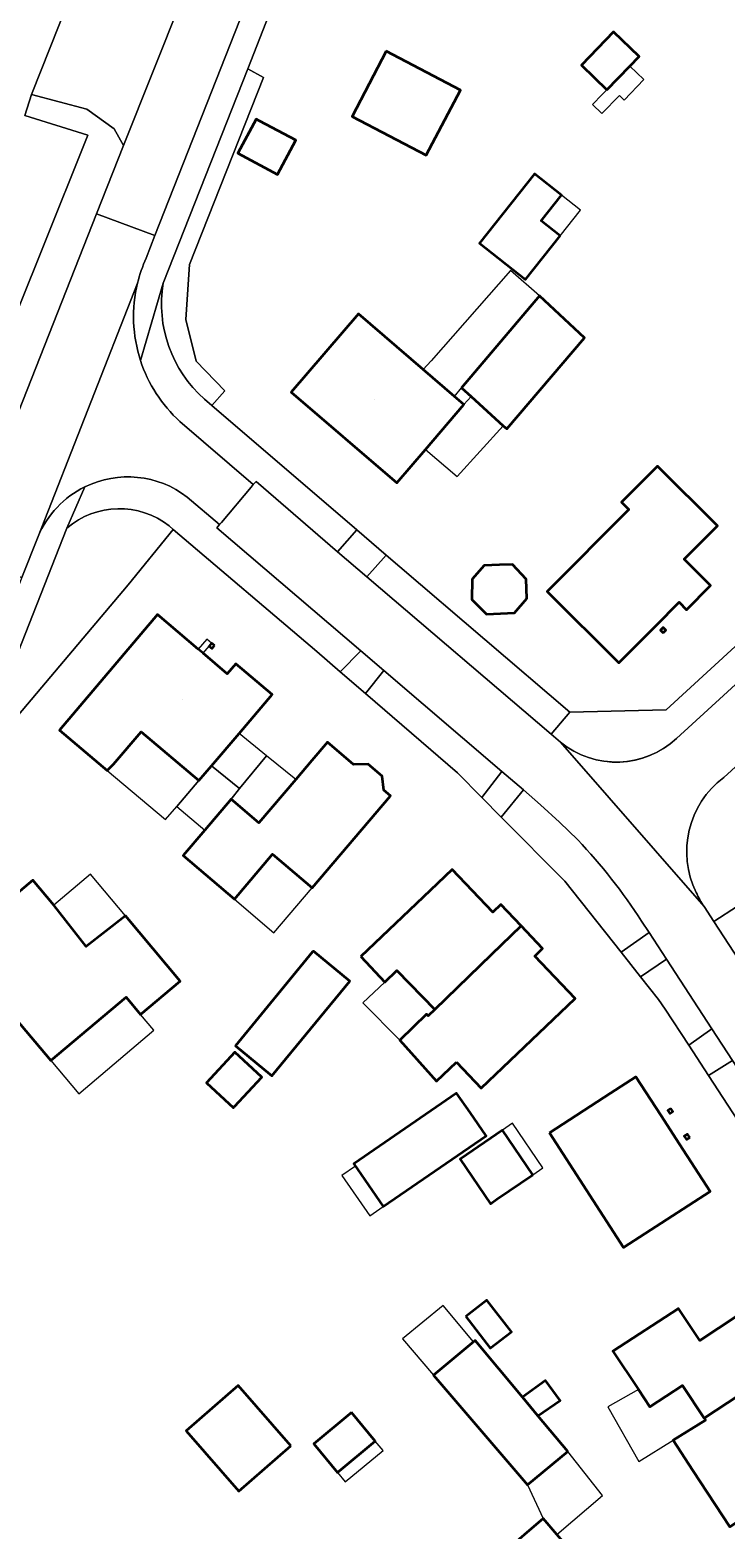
# Model space of a CAD drawing. Header units: metres. Extents: x 200176 to 205485, y 394066 to 399855.
# Tile 128 of 230: x 203375 to 203432, y 396984 to 397107. Entities that reach past the tile are written whole.
import ezdxf
from ezdxf.enums import TextEntityAlignment as Align

# ---------------------------------------------------------------- set-up
doc = ezdxf.new("R2010")
doc.units = ezdxf.units.M
for name, color, linetype, lineweight in [('B-WE-GR-BEPLANTING_CULTUUR_HEESTERS-GV', 90, 'Continuous', 18), ('B-WE-IE-TERREINAFSCHEIDING_KUNSTMATIG_HEKWERK-G', 20, 'IE-TERREINAFSCHEIDING-KUNSTMATIG', 18), ('B-WE-OG-BEBOUWING-GV', 7, 'Continuous', 35), ('B-WE-OG-BEBOUWING-T18', 10, 'Continuous', 18), ('B-WE-OG-BEBOUWING_LUIFEL-GV', 7, 'Continuous', 18), ('B-WE-OG-TERREIN_CULTUURSCHEIDING-GV', 7, 'Continuous', 18), ('B-WE-OG-TERREIN_ERF-GV', 7, 'Continuous', 18), ('B-WE-OG-WEG-GV', 7, 'Continuous', 18), ('B-WE-VH-GOOT-G', 170, 'Continuous', 18), ('B-WE-VH-VERHARDING_ASFALT-GV', 252, 'Continuous', 18), ('B-WE-VH-VERHARDING_BEDRIJFSVLOERPLAAT-GV', 252, 'Continuous', 18), ('B-WE-VH-VERHARDING_BETONSTRAATSTEEN-GV', 252, 'Continuous', 18), ('B-WE-VH-VERHARDING_TEGEL-GV', 252, 'Continuous', 18)]:
    doc.layers.add(name, color=color, linetype=linetype, lineweight=lineweight)
doc.styles.add('NLCS-ISO-M20-T18', font='NLCS-ISO.ttf', dxfattribs={"height": 0.036})
doc.linetypes.add('IE-TERREINAFSCHEIDING-KUNSTMATIG', pattern='A,4,[82,NLCS.shx,S=0.75,R=90,X=0,Y=0],4,-2', length=10)

msp = doc.modelspace()

# ---------------------------------------------------------------- linework, layer by layer
at = {"layer": 'B-WE-GR-BEPLANTING_CULTUUR_HEESTERS-GV', "flags": 128}
msp.add_lwpolyline([(203389.09, 397076.888), (203389.715, 397076.352), (203390.777, 397077.578), (203388.408, 397080.015), (203387.568, 397083.45), (203387.847, 397088.013), (203393.968, 397103.448), (203392.673, 397104.153), (203385.692, 397086.461)], dxfattribs=at)
at = {"layer": 'B-WE-GR-BEPLANTING_CULTUUR_HEESTERS-GV'}
msp.add_lwpolyline([(203385.692, 397086.461, 0.2592708), (203389.09, 397076.888)], format="xyb", dxfattribs=at)
at = {"layer": 'B-WE-IE-TERREINAFSCHEIDING_KUNSTMATIG_HEKWERK-G', "flags": 128}
for points in [[(203374.248, 397100.309), (203379.464, 397098.666)], [(203375.687, 397089.266), (203379.464, 397098.666)], [(203375.687, 397089.266), (203366.976, 397067.665), (203359.133, 397048.308)]]:
    msp.add_lwpolyline(points, dxfattribs=at)
at = {"layer": 'B-WE-OG-BEBOUWING-GV', "flags": 128}
for points in [[(203422.341, 397102.429), (203424.232, 397104.384), (203424.99, 397105.168), (203422.891, 397107.198), (203420.242, 397104.46)], [(203404.115, 397105.61), (203401.292, 397100.227), (203407.418, 397097.014), (203410.241, 397102.397)], [(203393.68, 397099.841), (203393.375, 397100.003), (203391.865, 397097.181), (203395.127, 397095.436), (203396.637, 397098.259)], [(203418.468, 397090.377), (203416.903, 397091.616), (203418.582, 397093.737), (203416.359, 397095.497), (203411.827, 397089.771), (203415.615, 397086.773)], [(203410.338, 397077.81), (203411.124, 397077.096), (203413.767, 397074.695), (203414.069, 397074.421), (203420.496, 397081.95), (203416.757, 397085.404)], [(203407.173, 397079.322), (203401.814, 397083.925), (203396.264, 397077.464), (203404.992, 397069.981), (203407.345, 397072.725), (203410.528, 397076.44), (203409.742, 397077.116)], [(203426.381, 397058.181), (203428.297, 397060.112), (203428.914, 397059.499), (203430.907, 397061.506), (203428.729, 397063.669), (203431.477, 397066.437), (203426.519, 397071.36), (203423.539, 397068.392), (203424.158, 397067.776), (203417.41, 397060.993), (203423.329, 397055.105)], [(203413.477, 397063.201), (203412.208, 397063.147), (203411.204, 397062.013), (203411.185, 397060.349), (203412.379, 397059.136), (203414.704, 397059.235), (203415.727, 397060.428), (203415.668, 397062.033), (203414.532, 397063.246)], [(203391.953, 397049.291), (203394.679, 397052.489), (203391.683, 397055.043), (203390.969, 397054.206), (203388.975, 397055.901), (203388.586, 397056.231), (203385.208, 397059.094), (203377.133, 397049.557), (203381.065, 397046.229), (203381.578, 397046.755), (203383.876, 397049.423), (203388.632, 397045.396), (203389.676, 397046.62)], [(203426.987, 397057.582), (203427.208, 397057.802), (203426.986, 397058.023), (203426.765, 397057.801)], [(203389.922, 397056.537), (203389.685, 397056.738), (203389.485, 397056.502), (203389.721, 397056.301)], [(203396.633, 397045.484), (203393.586, 397041.908), (203391.292, 397043.866), (203389.128, 397041.296), (203387.34, 397039.196), (203391.569, 397035.604), (203394.725, 397039.316), (203397.982, 397036.541), (203404.451, 397044.133), (203403.903, 397044.6), (203403.763, 397045.771), (203402.621, 397046.75), (203401.402, 397046.732), (203399.256, 397048.561), (203397.972, 397047.055)], [(203402.001, 397030.859), (203403.982, 397028.76), (203404.977, 397029.708), (203408.111, 397026.49), (203412.798, 397031.024), (203415.247, 397033.393), (203413.571, 397035.158), (203412.918, 397034.538), (203409.564, 397038.061), (203407.748, 397036.332)], [(203370.057, 397029.807), (203376.398, 397022.298), (203382.634, 397027.512), (203383.821, 397026.095), (203387.091, 397028.83), (203382.561, 397034.24), (203379.336, 397031.699), (203376.649, 397035.112), (203374.906, 397037.175), (203368.444, 397031.717)], [(203409.916, 397022.143), (203411.941, 397019.999), (203419.703, 397027.417), (203416.375, 397030.899), (203417.028, 397031.519), (203415.247, 397033.393), (203412.798, 397031.024), (203408.111, 397026.49), (203407.57, 397025.967), (203407.426, 397026.12), (203405.245, 397023.952), (203408.264, 397020.584)], [(203398.032, 397031.246), (203391.661, 397023.498), (203394.494, 397021.168), (203394.672, 397021.022), (203401.105, 397028.843), (203398.094, 397031.32)], [(203391.57, 397018.474), (203393.838, 397020.917), (203391.615, 397022.979), (203389.26, 397020.442), (203391.483, 397018.379)], [(203417.592, 397016.312), (203423.712, 397006.834), (203430.872, 397011.481), (203428.337, 397015.386), (203426.784, 397017.778), (203424.729, 397020.944), (203422.632, 397019.583)], [(203411.033, 397017.982), (203409.924, 397019.596), (203401.43, 397013.759), (203403.857, 397010.228), (203412.351, 397016.064)], [(203427.627, 397018.324), (203427.367, 397018.156), (203427.537, 397017.904), (203427.789, 397018.074)], [(203416.22, 397012.851), (203413.703, 397016.535), (203410.74, 397014.509), (203410.21, 397014.147), (203412.712, 397010.455), (203413.257, 397010.827)], [(203429.177, 397015.93), (203429.002, 397016.2), (203428.733, 397016.025), (203428.908, 397015.756)], [(203410.673, 397001.161), (203412.704, 396998.531), (203414.452, 396999.88), (203412.421, 397002.511)], [(203424.935, 396995.119), (203425.874, 396993.7), (203428.57, 396995.468), (203430.366, 396992.766), (203436.149, 396996.549), (203439.284, 396998.6), (203438.314, 397000.087), (203437.267, 396999.404), (203435.175, 397002.581), (203433.1, 397001.215), (203430, 396999.174), (203428.246, 397001.824), (203422.839, 396998.288)], [(203419.098, 396990.019), (203416.645, 396992.953), (203415.371, 396994.478), (203411.45, 396999.168), (203411.315, 396999.056), (203408.026, 396996.308), (203415.78, 396987.243)], [(203429.431, 396988.443), (203432.496, 396983.774), (203437.927, 396987.34), (203436.28, 396989.848), (203441.332, 396993.166), (203439.259, 396996.352), (203440.306, 396997.035), (203439.284, 396998.6), (203436.149, 396996.549), (203430.366, 396992.766), (203430.477, 396992.6), (203427.797, 396990.93)], [(203396.242, 396990.464), (203391.892, 396995.453), (203387.595, 396991.707), (203391.945, 396986.718)], [(203416.645, 396992.953), (203418.475, 396994.205), (203417.265, 396995.862), (203415.371, 396994.478)], [(203401.244, 396993.225), (203398.124, 396990.636), (203400.088, 396988.27), (203403.208, 396990.859)], [(203412.956, 396976.23), (203419.426, 396968.666), (203424.526, 396973.028), (203424.331, 396973.256), (203424.24, 396973.178), (203422.81, 396974.85), (203422.348, 396975.39), (203423.792, 396976.625), (203418.213, 396983.151), (203417.071, 396984.486), (203413.736, 396981.618), (203416.069, 396978.909)]]:
    msp.add_lwpolyline(points, close=True, dxfattribs=at)
at = {"layer": 'B-WE-OG-BEBOUWING_LUIFEL-GV', "flags": 128}
for points in [[(203421.958, 397102.033), (203421.16, 397101.209), (203421.932, 397100.461), (203423.375, 397101.953), (203423.76, 397101.581), (203425.388, 397103.265), (203424.232, 397104.384), (203422.341, 397102.429)], [(203418.468, 397090.377), (203420.147, 397092.498), (203418.582, 397093.737), (203416.903, 397091.616)], [(203410.338, 397077.81), (203416.757, 397085.404), (203414.372, 397087.493), (203407.811, 397080.044), (203407.173, 397079.322), (203409.742, 397077.116)], [(203411.124, 397077.096), (203410.528, 397076.44), (203407.345, 397072.725), (203409.955, 397070.488), (203413.767, 397074.695)], [(203389.485, 397056.502), (203389.685, 397056.738), (203389.295, 397057.069), (203388.586, 397056.231), (203388.975, 397055.901)], [(203388.632, 397045.396), (203383.876, 397049.423), (203381.578, 397046.755), (203381.065, 397046.229), (203385.875, 397042.193), (203386.815, 397043.265)], [(203394.225, 397047.443), (203391.953, 397049.291), (203389.676, 397046.62), (203392, 397044.729)], [(203393.586, 397041.908), (203396.633, 397045.484), (203394.225, 397047.443), (203392, 397044.729), (203391.292, 397043.866)], [(203389.676, 397046.62), (203388.632, 397045.396), (203386.815, 397043.265), (203389.128, 397041.296), (203391.292, 397043.866), (203392, 397044.729)], [(203394.725, 397039.316), (203391.569, 397035.604), (203394.818, 397032.828), (203397.982, 397036.541)], [(203382.561, 397034.24), (203379.695, 397037.663), (203376.649, 397035.112), (203379.336, 397031.699)], [(203403.982, 397028.76), (203402.166, 397027.048), (203405.245, 397023.952), (203407.426, 397026.12), (203407.57, 397025.967), (203408.111, 397026.49), (203404.977, 397029.708)], [(203382.634, 397027.512), (203376.398, 397022.298), (203378.708, 397019.522), (203384.926, 397024.792), (203383.821, 397026.095)], [(203416.22, 397012.851), (203417.046, 397013.415), (203414.529, 397017.099), (203413.703, 397016.535)], [(203403.857, 397010.228), (203401.563, 397013.566), (203400.454, 397012.804), (203402.748, 397009.466)], [(203411.315, 396999.056), (203408.82, 397002.049), (203405.464, 396999.304), (203408.026, 396996.308)], [(203425.874, 396993.7), (203424.935, 396995.119), (203422.417, 396993.695), (203424.976, 396989.169), (203427.797, 396990.93), (203430.477, 396992.6), (203430.366, 396992.766), (203428.57, 396995.468)], [(203400.088, 396988.27), (203400.73, 396987.496), (203403.85, 396990.085), (203403.208, 396990.859)], [(203419.098, 396990.019), (203415.78, 396987.243), (203417.071, 396984.486), (203418.213, 396983.151), (203421.986, 396986.378)]]:
    msp.add_lwpolyline(points, close=True, dxfattribs=at)
at = {"layer": 'B-WE-OG-TERREIN_CULTUURSCHEIDING-GV'}
msp.add_lwpolyline([(203386.193, 397066.412, 0.3581273), (203377.724, 397066.239)], format="xyb", dxfattribs=at)
at = {"layer": 'B-WE-OG-TERREIN_CULTUURSCHEIDING-GV', "flags": 128}
msp.add_lwpolyline([(203377.724, 397066.239), (203370.576, 397048.105), (203371.029, 397047.668), (203382.783, 397061.567), (203386.521, 397066.133), (203386.193, 397066.412)], dxfattribs=at)
at = {"layer": 'B-WE-OG-TERREIN_ERF-GV', "flags": 128}
for points in [[(203366.976, 397067.665), (203375.687, 397089.266), (203379.464, 397098.666), (203374.248, 397100.309), (203374.816, 397102.028), (203378.573, 397111.556), (203379.243, 397113.255), (203379.389, 397113.699), (203381.846, 397114.698), (203382.526, 397114.898), (203383.538, 397117.651), (203373.623, 397121.067)], [(203394.421, 397108.583), (203392.673, 397104.153), (203393.968, 397103.448), (203387.847, 397088.013), (203387.568, 397083.45), (203388.408, 397080.015), (203390.777, 397077.578), (203389.715, 397076.352), (203401.68, 397066.094), (203404.11, 397064.011), (203405.235, 397063.046), (203419.281, 397051.035), (203427.234, 397051.23), (203434.619, 397057.996), (203437.517, 397060.652), (203454.061, 397075.811), (203456.451, 397078.001), (203466.719, 397087.41), (203469.949, 397090.369), (203484.008, 397103.251), (203484.527, 397103.722), (203484.532, 397111.207)], [(203433.181, 396974.132), (203441.302, 396985.123), (203442.645, 396986.805), (203446.458, 396991.578), (203446.064, 396997.543), (203440.356, 397006.292), (203438.304, 397009.438), (203430.731, 397021.046), (203429.094, 397023.556), (203427.161, 397026.519), (203426.591, 397027.335), (203425.115, 397029.2), (203423.508, 397031.23), (203418.872, 397037.086), (203413.616, 397042.373), (203411.998, 397044.001), (203409.987, 397046.024), (203402.398, 397052.574), (203400.309, 397054.377), (203398.37, 397056.051), (203386.521, 397066.133), (203382.783, 397061.567), (203371.029, 397047.668)]]:
    msp.add_lwpolyline(points, dxfattribs=at)
for points in [[(203424.232, 397104.384), (203422.341, 397102.429), (203420.242, 397104.46), (203422.891, 397107.198), (203424.99, 397105.168)], [(203404.115, 397105.61), (203410.241, 397102.397), (203407.418, 397097.014), (203401.292, 397100.227)], [(203393.68, 397099.841), (203396.637, 397098.259), (203395.127, 397095.436), (203391.865, 397097.181), (203393.375, 397100.003)], [(203416.903, 397091.616), (203418.468, 397090.377), (203415.615, 397086.773), (203411.827, 397089.771), (203416.359, 397095.497), (203418.582, 397093.737)], [(203411.124, 397077.096), (203410.338, 397077.81), (203416.757, 397085.404), (203420.496, 397081.95), (203414.069, 397074.421), (203413.767, 397074.695)], [(203396.264, 397077.464), (203401.814, 397083.925), (203407.173, 397079.322), (203409.742, 397077.116), (203410.528, 397076.44), (203407.345, 397072.725), (203404.992, 397069.981)], [(203428.914, 397059.499), (203428.297, 397060.112), (203426.381, 397058.181), (203423.329, 397055.105), (203417.41, 397060.993), (203424.158, 397067.776), (203423.539, 397068.392), (203426.519, 397071.36), (203431.477, 397066.437), (203428.729, 397063.669), (203430.907, 397061.506)], [(203413.477, 397063.201), (203414.532, 397063.246), (203415.668, 397062.033), (203415.727, 397060.428), (203414.704, 397059.235), (203412.379, 397059.136), (203411.185, 397060.349), (203411.204, 397062.013), (203412.208, 397063.147)], [(203391.683, 397055.043), (203394.679, 397052.489), (203391.953, 397049.291), (203389.676, 397046.62), (203388.632, 397045.396), (203383.876, 397049.423), (203381.578, 397046.755), (203381.065, 397046.229), (203377.133, 397049.557), (203385.208, 397059.094), (203388.586, 397056.231), (203388.975, 397055.901), (203390.969, 397054.206)], [(203427.208, 397057.802), (203426.987, 397057.582), (203426.765, 397057.801), (203426.986, 397058.023)], [(203389.685, 397056.738), (203389.922, 397056.537), (203389.721, 397056.301), (203389.485, 397056.502)], [(203393.586, 397041.908), (203396.633, 397045.484), (203397.972, 397047.055), (203399.256, 397048.561), (203401.402, 397046.732), (203402.621, 397046.75), (203403.763, 397045.771), (203403.903, 397044.6), (203404.451, 397044.133), (203397.982, 397036.541), (203394.725, 397039.316), (203391.569, 397035.604), (203387.34, 397039.196), (203389.128, 397041.296), (203391.292, 397043.866)], [(203411.941, 397019.999), (203409.916, 397022.143), (203408.264, 397020.584), (203405.245, 397023.952), (203407.426, 397026.12), (203407.57, 397025.967), (203408.111, 397026.49), (203404.977, 397029.708), (203403.982, 397028.76), (203402.001, 397030.859), (203407.748, 397036.332), (203409.564, 397038.061), (203412.918, 397034.538), (203413.571, 397035.158), (203415.247, 397033.393), (203417.028, 397031.519), (203416.375, 397030.899), (203419.703, 397027.417)], [(203376.398, 397022.298), (203370.057, 397029.807), (203368.444, 397031.717), (203374.906, 397037.175), (203376.649, 397035.112), (203379.336, 397031.699), (203382.561, 397034.24), (203387.091, 397028.83), (203383.821, 397026.095), (203382.634, 397027.512)], [(203394.494, 397021.168), (203391.661, 397023.498), (203398.032, 397031.246), (203398.094, 397031.32), (203401.105, 397028.843), (203394.672, 397021.022)], [(203391.57, 397018.474), (203391.483, 397018.379), (203389.26, 397020.442), (203391.615, 397022.979), (203393.838, 397020.917)], [(203428.337, 397015.386), (203430.872, 397011.481), (203423.712, 397006.834), (203417.592, 397016.312), (203422.632, 397019.583), (203424.729, 397020.944), (203426.784, 397017.778)], [(203411.033, 397017.982), (203412.351, 397016.064), (203403.857, 397010.228), (203401.43, 397013.759), (203409.924, 397019.596)], [(203427.367, 397018.156), (203427.627, 397018.324), (203427.789, 397018.074), (203427.537, 397017.904)], [(203413.703, 397016.535), (203416.22, 397012.851), (203413.257, 397010.827), (203412.712, 397010.455), (203410.21, 397014.147), (203410.74, 397014.509)], [(203429.002, 397016.2), (203429.177, 397015.93), (203428.908, 397015.756), (203428.733, 397016.025)], [(203410.673, 397001.161), (203412.421, 397002.511), (203414.452, 396999.88), (203412.704, 396998.531)], [(203425.874, 396993.7), (203424.935, 396995.119), (203422.839, 396998.288), (203428.246, 397001.824), (203430, 396999.174), (203433.1, 397001.215), (203435.175, 397002.581), (203437.267, 396999.404), (203438.314, 397000.087), (203439.284, 396998.6), (203440.306, 396997.035), (203439.259, 396996.352), (203441.332, 396993.166), (203436.28, 396989.848), (203437.927, 396987.34), (203432.496, 396983.774), (203429.431, 396988.443), (203427.797, 396990.93), (203430.477, 396992.6), (203430.366, 396992.766), (203428.57, 396995.468)], [(203416.645, 396992.953), (203419.098, 396990.019), (203415.78, 396987.243), (203408.026, 396996.308), (203411.315, 396999.056), (203411.45, 396999.168), (203415.371, 396994.478), (203417.265, 396995.862), (203418.475, 396994.205)], [(203391.892, 396995.453), (203396.242, 396990.464), (203391.945, 396986.718), (203387.595, 396991.707)], [(203398.124, 396990.636), (203401.244, 396993.225), (203403.208, 396990.859), (203400.088, 396988.27)], [(203422.81, 396974.85), (203424.24, 396973.178), (203424.331, 396973.256), (203424.526, 396973.028), (203419.426, 396968.666), (203412.956, 396976.23), (203416.069, 396978.909), (203413.736, 396981.618), (203417.071, 396984.486), (203418.213, 396983.151), (203423.792, 396976.625), (203422.348, 396975.39)]]:
    msp.add_lwpolyline(points, close=True, dxfattribs=at)
at = {"layer": 'B-WE-OG-WEG-GV', "flags": 128}
msp.add_lwpolyline([(203365.028, 397053.36), (203367.978, 397060.876), (203367.819, 397060.938), (203369.04, 397064.024), (203380.181, 397092.174), (203382.421, 397097.834), (203381.631, 397099.188), (203379.379, 397100.816), (203374.816, 397102.028), (203374.248, 397100.309), (203379.464, 397098.666), (203375.687, 397089.266), (203366.976, 397067.665), (203359.133, 397048.308), (203352.599, 397032.181), (203341.011, 397004.109), (203340.25, 397002.264), (203344.193, 397000.079), (203350.852, 397016.9), (203362.916, 397047.978)], close=True, dxfattribs=at)
at = {"layer": 'B-WE-VH-GOOT-G', "flags": 128}
for points in [[(203393.121, 397069.827), (203393.352, 397070.072), (203400.09, 397064.292)], [(203402.006, 397056.115), (203390.116, 397066.252), (203390.341, 397066.522)], [(203400.09, 397064.292), (203402.497, 397062.228)], [(203417.737, 397049.224), (203402.497, 397062.228)], [(203402.006, 397056.115), (203403.903, 397054.491)], [(203402.006, 397056.115), (203403.903, 397054.491)], [(203436.189, 397056.284), (203428.073, 397048.867)], [(203436.189, 397056.284), (203428.073, 397048.867)], [(203403.903, 397054.491), (203413.664, 397046.139)], [(203403.903, 397054.491), (203413.664, 397046.139)], [(203418.508, 397048.559), (203417.737, 397049.224)], [(203418.508, 397048.559), (203417.737, 397049.224)], [(203431.984, 397045.645), (203436.149, 397049.459)], [(203413.664, 397046.139), (203415.441, 397044.618)], [(203415.441, 397044.618), (203416.862, 397043.402), (203418.417, 397041.975), (203419.924, 397040.496)], [(203415.441, 397044.618), (203416.862, 397043.402), (203418.417, 397041.975), (203419.924, 397040.496)], [(203431.174, 397033.77), (203430.366, 397035.008)], [(203431.174, 397033.77), (203430.366, 397035.008)], [(203425.201, 397033.791), (203425.815, 397032.852)], [(203425.201, 397033.791), (203425.815, 397032.852)], [(203443.622, 397014.701), (203431.174, 397033.77)], [(203425.815, 397032.852), (203427.26, 397030.639)], [(203427.26, 397030.639), (203431.006, 397024.902)], [(203431.006, 397024.902), (203432.707, 397022.297)]]:
    msp.add_lwpolyline(points, dxfattribs=at)
at = {"layer": 'B-WE-VH-GOOT-G'}
for points in [[(203418.597, 397048.487, 0.369791), (203428.073, 397048.867)], [(203431.984, 397045.645, 0.3605054), (203429.714, 397036.153)], [(203425.201, 397033.791, 0.0470587), (203419.924, 397040.496)], [(203429.714, 397036.153, 0.0423646), (203430.366, 397035.008)], [(203429.714, 397036.153, 0.0423646), (203430.366, 397035.008)]]:
    msp.add_lwpolyline(points, format="xyb", dxfattribs=at)
at = {"layer": 'B-WE-VH-VERHARDING_ASFALT-GV', "flags": 128}
msp.add_lwpolyline([(203451.379, 397276.427), (203446.845, 397263.645), (203443.927, 397255.7), (203438.88, 397242.209), (203434.458, 397230.387), (203427.976, 397213.181), (203418.644, 397189.185), (203417.152, 397185.486), (203404.893, 397154.329), (203391.606, 397120.882), (203389.654, 397115.985), (203382.421, 397097.834), (203380.181, 397092.174), (203385.008, 397090.381), (203437.921, 397224.535), (203442.389, 397236.209), (203446.694, 397247.945), (203466.738, 397304.92), (203461.866, 397306.666), (203460.767, 397303.585), (203460.904, 397303.536), (203459.274, 397298.785), (203457.974, 397295.259), (203453.054, 397281.201)], close=True, dxfattribs=at)
for points in [[(203496.957, 397111.544), (203486.09, 397101.995), (203471.628, 397088.726), (203468.368, 397085.734), (203458.153, 397076.362), (203456.756, 397075.08), (203455.736, 397074.148), (203439.121, 397058.963), (203436.189, 397056.284), (203428.073, 397048.867)], [(203431.984, 397045.645), (203436.149, 397049.459), (203439.226, 397052.276), (203450.815, 397062.888), (203453.605, 397065.442), (203464.492, 397075.41), (203467.756, 397078.399), (203470.037, 397080.482), (203494.792, 397103.092)], [(203380.181, 397092.174), (203369.04, 397064.024), (203374.015, 397062.153), (203375.357, 397065.558), (203383.57, 397086.473)], [(203384.272, 397088.515), (203385.008, 397090.381), (203380.181, 397092.174)], [(203383.57, 397086.473), (203375.357, 397065.558)], [(203387.669, 397068.801), (203390.341, 397066.522), (203390.501, 397066.712), (203392.951, 397069.625), (203393.121, 397069.827), (203387.051, 397075.044)], [(203451.346, 397002.856), (203445.816, 397011.341), (203443.622, 397014.701), (203431.174, 397033.77), (203430.366, 397035.008), (203418.508, 397048.559), (203417.737, 397049.224), (203402.497, 397062.228), (203400.09, 397064.292), (203393.352, 397070.072), (203393.121, 397069.827), (203392.951, 397069.625), (203390.501, 397066.712)], [(203390.501, 397066.712), (203390.341, 397066.522), (203390.116, 397066.252), (203402.006, 397056.115), (203403.903, 397054.491), (203413.664, 397046.139), (203415.441, 397044.618), (203416.862, 397043.402), (203418.417, 397041.975), (203419.924, 397040.496)], [(203418.508, 397048.559), (203430.366, 397035.008)], [(203425.201, 397033.791), (203425.815, 397032.852), (203427.26, 397030.639), (203431.006, 397024.902), (203432.707, 397022.297), (203440.33, 397010.624), (203442.432, 397007.406), (203447.984, 396998.903), (203448.728, 396997.764)]]:
    msp.add_lwpolyline(points, dxfattribs=at)
at = {"layer": 'B-WE-VH-VERHARDING_ASFALT-GV'}
for points in [[(203383.57, 397086.473, -0.0459858), (203384.272, 397088.515)], [(203383.812, 397080.076, -0.139112), (203383.57, 397086.473)], [(203387.051, 397075.044, -0.1297402), (203383.812, 397080.076)], [(203375.357, 397065.558, -0.1803416), (203379.216, 397069.641)], [(203379.216, 397069.641, -0.2855455), (203387.669, 397068.801)], [(203428.073, 397048.867, -0.3743091), (203418.508, 397048.559)], [(203429.714, 397036.153, -0.3605054), (203431.984, 397045.645)], [(203419.924, 397040.496, -0.0470587), (203425.201, 397033.791)], [(203430.366, 397035.008, -0.0423646), (203429.714, 397036.153)]]:
    msp.add_lwpolyline(points, format="xyb", dxfattribs=at)
at = {"layer": 'B-WE-VH-VERHARDING_BEDRIJFSVLOERPLAAT-GV', "flags": 128}
msp.add_lwpolyline([(203374.816, 397102.028), (203379.379, 397100.816), (203381.631, 397099.188), (203382.421, 397097.834), (203389.654, 397115.985), (203385.953, 397111.921), (203383.125, 397110.654), (203381.016, 397111.156), (203380.816, 397110.72), (203378.573, 397111.556)], close=True, dxfattribs=at)
at = {"layer": 'B-WE-VH-VERHARDING_BETONSTRAATSTEEN-GV', "flags": 128}
for points in [[(203385.692, 397086.461), (203383.812, 397080.076)], [(203400.09, 397064.292), (203401.68, 397066.094), (203389.715, 397076.352), (203389.09, 397076.888)], [(203387.051, 397075.044), (203393.121, 397069.827), (203393.352, 397070.072), (203400.09, 397064.292)], [(203379.216, 397069.641), (203377.724, 397066.239)], [(203402.006, 397056.115), (203390.116, 397066.252), (203390.341, 397066.522), (203387.669, 397068.801)], [(203386.193, 397066.412), (203386.521, 397066.133), (203398.37, 397056.051), (203400.309, 397054.377), (203402.006, 397056.115)], [(203428.073, 397048.867), (203436.189, 397056.284), (203434.619, 397057.996), (203427.234, 397051.23), (203419.281, 397051.035)], [(203419.281, 397051.035), (203417.737, 397049.224), (203418.508, 397048.559)], [(203437.731, 397047.744), (203436.149, 397049.459), (203431.984, 397045.645)], [(203430.366, 397035.008), (203431.174, 397033.77), (203433.117, 397035.038), (203433.727, 397044.08), (203437.731, 397047.744)], [(203419.924, 397040.496), (203418.417, 397041.975), (203416.862, 397043.402), (203415.441, 397044.618), (203413.616, 397042.373), (203418.872, 397037.086), (203423.508, 397031.23)], [(203423.508, 397031.23), (203425.815, 397032.852), (203425.201, 397033.791)]]:
    msp.add_lwpolyline(points, dxfattribs=at)
at = {"layer": 'B-WE-VH-VERHARDING_BETONSTRAATSTEEN-GV'}
for points in [[(203389.09, 397076.888, -0.2592708), (203385.692, 397086.461)], [(203383.812, 397080.076, 0.1297402), (203387.051, 397075.044)], [(203387.669, 397068.801, 0.2855455), (203379.216, 397069.641)], [(203377.724, 397066.239, -0.3581273), (203386.193, 397066.412)], [(203418.508, 397048.559, 0.3743091), (203428.073, 397048.867)], [(203431.984, 397045.645, 0.3605054), (203429.714, 397036.153)], [(203425.201, 397033.791, 0.0470587), (203419.924, 397040.496)], [(203429.714, 397036.153, 0.0423646), (203430.366, 397035.008)]]:
    msp.add_lwpolyline(points, format="xyb", dxfattribs=at)
at = {"layer": 'B-WE-VH-VERHARDING_BETONSTRAATSTEEN-GV', "flags": 128}
for points in [[(203402.497, 397062.228), (203404.11, 397064.011), (203401.68, 397066.094), (203400.09, 397064.292)], [(203402.497, 397062.228), (203417.737, 397049.224), (203419.281, 397051.035), (203405.235, 397063.046), (203404.11, 397064.011)], [(203400.309, 397054.377), (203402.398, 397052.574), (203403.903, 397054.491), (203402.006, 397056.115)], [(203411.998, 397044.001), (203413.664, 397046.139), (203403.903, 397054.491), (203402.398, 397052.574), (203409.987, 397046.024)], [(203413.616, 397042.373), (203415.441, 397044.618), (203413.664, 397046.139), (203411.998, 397044.001)], [(203443.622, 397014.701), (203445.781, 397015.677), (203439.281, 397025.623), (203433.117, 397035.038), (203431.174, 397033.77)], [(203425.815, 397032.852), (203423.508, 397031.23), (203425.115, 397029.2), (203427.26, 397030.639)], [(203425.115, 397029.2), (203426.591, 397027.335), (203427.161, 397026.519), (203429.094, 397023.556), (203431.006, 397024.902), (203427.26, 397030.639)], [(203430.731, 397021.046), (203432.707, 397022.297), (203431.006, 397024.902), (203429.094, 397023.556)], [(203438.304, 397009.438), (203440.33, 397010.624), (203432.707, 397022.297), (203430.731, 397021.046)]]:
    msp.add_lwpolyline(points, close=True, dxfattribs=at)
at = {"layer": 'B-WE-VH-VERHARDING_TEGEL-GV', "flags": 128}
for points in [[(203392.673, 397104.153), (203394.421, 397108.583), (203402.803, 397129.827), (203409.558, 397146.947), (203420.92, 397175.731), (203426.533, 397189.95), (203439.891, 397223.788), (203444.357, 397235.503), (203448.782, 397247.558), (203453.602, 397261.256), (203457.98, 397273.697), (203460.04, 397279.553), (203464.895, 397293.35), (203465.37, 397294.699), (203470.469, 397309.19), (203470.88, 397310.358)], [(203467.78, 397307.881), (203466.738, 397304.92), (203446.694, 397247.945), (203442.389, 397236.209), (203437.921, 397224.535), (203385.008, 397090.381), (203384.272, 397088.515)], [(203383.812, 397080.076), (203385.692, 397086.461), (203392.673, 397104.153)], [(203375.357, 397065.558), (203374.015, 397062.153), (203369.827, 397051.528), (203369.099, 397049.68), (203369.653, 397049.463), (203367.661, 397044.398), (203367.103, 397044.617), (203348.897, 396998.233), (203350.619, 396997.558), (203358.245, 397017.034), (203364.607, 397032.963), (203370.576, 397048.105), (203377.724, 397066.239), (203379.216, 397069.641)]]:
    msp.add_lwpolyline(points, dxfattribs=at)
at = {"layer": 'B-WE-VH-VERHARDING_TEGEL-GV'}
for points in [[(203384.272, 397088.515, 0.0459858), (203383.57, 397086.473)], [(203383.57, 397086.473, 0.139112), (203383.812, 397080.076)], [(203379.216, 397069.641, 0.1803416), (203375.357, 397065.558)]]:
    msp.add_lwpolyline(points, format="xyb", dxfattribs=at)

# ---------------------------------------------------------------- texts
at = {"layer": 'B-WE-OG-BEBOUWING-T18', "style": 'NLCS-ISO-M20-T18'}
for s, rotation, p in [('8', 319.4, (203403.099, 397076.873)), ('1', 315.2, (203423.846, 397061.305)), ('15', 319.6, (203387.267, 397052.103)), ('13', 319.4, (203400.047, 397043.688)), ('11', 43.6, (203409.514, 397032.313)), ('9', 43.7, (203414.324, 397027.256)), ('5', 33, (203424.541, 397013.887))]:
    msp.add_text(s, height=0.036, rotation=rotation, dxfattribs=at).set_placement(p, align=Align.MIDDLE)

doc.saveas('drawing.dxf')
